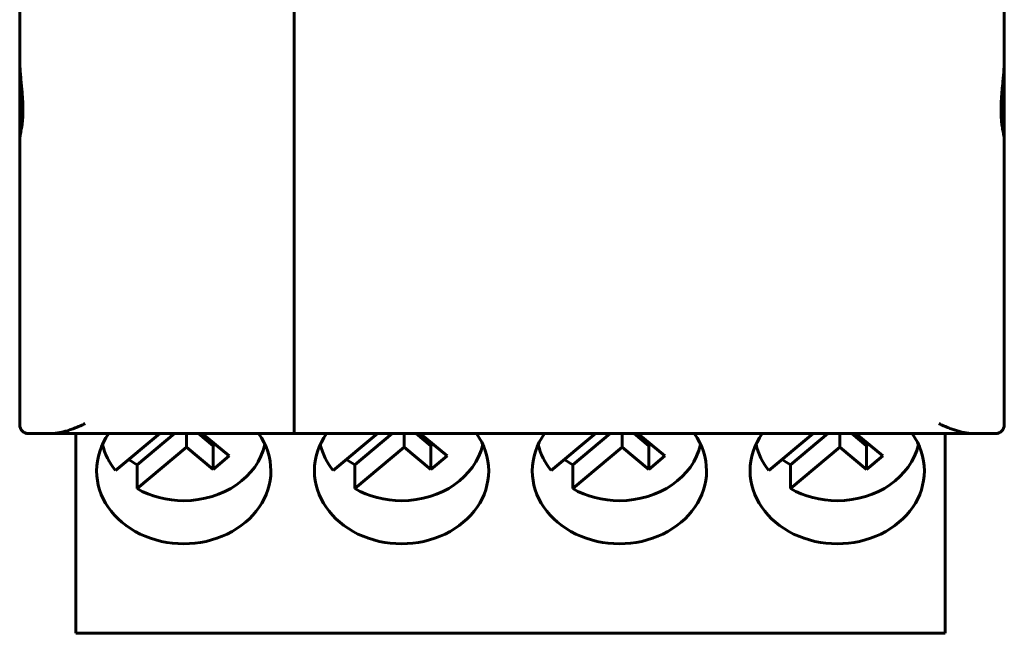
# Model space of a CAD drawing. Header units: millimetres. Extents: x -16 to 13, y -44 to 65.
# Tile 1 of 10: x -10 to 13, y -44 to -30. Entities that reach past the tile are written whole.
import ezdxf

# ---------------------------------------------------------------- set-up
doc = ezdxf.new("R2010")
doc.units = ezdxf.units.MM
doc.linetypes.add('K5LT_BASIC', pattern=[0])

msp = doc.modelspace()

# ---------------------------------------------------------------- linework, layer by layer
at = {"color": 150, "linetype": 'K5LT_BASIC', "lineweight": 60, "true_color": 0x0080ff}
for p, q in [((-9.882, -27.421), (-9.882, -30.565)), ((12.718, -27.421), (12.718, -30.565)), ((-3.582, -38.938), (-3.582, -29.375)), ((-3.582, -38.938), (-3.582, -29.375)), ((-9.882, -32.39), (-9.882, -30.565)), ((12.718, -32.39), (12.718, -30.565)), ((-9.882, -38.965), (-9.882, -32.39)), ((12.718, -32.39), (12.718, -38.965)), ((-3.582, -38.938), (-3.582, -39.165)), ((-3.582, -38.938), (-3.582, -39.165)), ((-9.177, -39.165), (-9.682, -39.165)), ((-9.177, -39.165), (-8.632, -39.165)), ((-9.177, -39.165), (-9.132, -39.165)), ((-8.632, -39.165), (-9.132, -39.165)), ((-8.592, -39.165), (-8.632, -39.165)), ((-8.632, -39.165), (-3.582, -39.165)), ((-8.592, -43.664), (-8.592, -39.165)), ((-6.669, -39.165), (-7.684, -40.016)), ((-6.33, -39.165), (-7.189, -39.885)), ((-6.056, -39.481), (-6.056, -39.165)), ((-5.444, -39.448), (-5.781, -39.165)), ((-5.684, -39.169), (-5.684, -39.165)), ((-5.684, -39.169), (-5.679, -39.165)), ((-5.684, -39.169), (-5.072, -39.681)), ((-3.582, -39.165), (11.468, -39.165)), ((-1.669, -39.165), (-2.684, -40.016)), ((-1.33, -39.165), (-2.189, -39.885)), ((-1.056, -39.481), (-1.056, -39.165)), ((-0.444, -39.448), (-0.781, -39.165)), ((-0.684, -39.169), (-0.684, -39.165)), ((-0.684, -39.169), (-0.679, -39.165)), ((-0.684, -39.169), (-0.072, -39.681)), ((3.331, -39.165), (2.316, -40.016)), ((3.67, -39.165), (2.811, -39.885)), ((3.944, -39.481), (3.944, -39.165)), ((4.556, -39.448), (4.219, -39.165)), ((4.316, -39.169), (4.316, -39.165)), ((4.316, -39.169), (4.321, -39.165)), ((4.316, -39.169), (4.928, -39.681)), ((8.331, -39.165), (7.316, -40.016)), ((8.67, -39.165), (7.811, -39.885)), ((8.944, -39.481), (8.944, -39.165)), ((9.556, -39.448), (9.219, -39.165)), ((9.316, -39.169), (9.316, -39.165)), ((9.316, -39.169), (9.321, -39.165)), ((9.316, -39.169), (9.928, -39.681)), ((11.358, -39.165), (11.468, -39.165)), ((11.358, -43.664), (11.358, -39.165)), ((11.468, -39.165), (12.012, -39.165)), ((12.012, -39.165), (11.968, -39.165)), ((12.012, -39.165), (12.518, -39.165)), ((-7.189, -40.431), (-6.056, -39.481)), ((-6.056, -39.481), (-5.444, -39.993)), ((-5.444, -39.448), (-5.398, -39.409)), ((-5.444, -39.993), (-5.444, -39.448)), ((-2.189, -40.431), (-1.056, -39.481)), ((-1.056, -39.481), (-0.444, -39.993)), ((-0.444, -39.448), (-0.398, -39.409)), ((-0.444, -39.993), (-0.444, -39.448)), ((2.811, -40.431), (3.944, -39.481)), ((3.944, -39.481), (4.556, -39.993)), ((4.556, -39.448), (4.602, -39.409)), ((4.556, -39.993), (4.556, -39.448)), ((7.811, -40.431), (8.944, -39.481)), ((8.944, -39.481), (9.556, -39.993)), ((9.556, -39.448), (9.602, -39.409)), ((9.556, -39.993), (9.556, -39.448)), ((-5.444, -39.993), (-5.072, -39.681)), ((-0.444, -39.993), (-0.072, -39.681)), ((4.556, -39.993), (4.928, -39.681)), ((9.556, -39.993), (9.928, -39.681)), ((-7.189, -39.885), (-7.189, -40.431)), ((-2.189, -39.885), (-2.189, -40.431)), ((2.811, -39.885), (2.811, -40.431)), ((7.811, -39.885), (7.811, -40.431)), ((-8.592, -43.664), (-8.592, -43.755)), ((11.358, -43.755), (-8.592, -43.755)), ((11.358, -43.664), (11.358, -43.755))]:
    msp.add_line(p, q, dxfattribs=at)
for centre, start, end in [((-9.682, -38.965), 180, 270), ((12.518, -38.965), 270, 0)]:
    msp.add_arc(centre, 0.2, start, end, dxfattribs=at)
for centre, major_axis, start_param, end_param in [((-6.117, -40.022), (-2, 0), 5.746892, 6.283185), ((-6.117, -40.022), (-2, 0), 3.141593, 3.677886), ((-1.117, -40.022), (-2, 0), 5.746892, 6.283185), ((-1.117, -40.022), (-2, 0), 3.141593, 3.677886), ((3.883, -40.022), (-2, 0), 5.746892, 6.283185), ((3.883, -40.022), (-2, 0), 3.141593, 3.677886), ((8.883, -40.022), (-2, 0), 5.746892, 6.283185), ((8.883, -40.022), (-2, 0), 3.141593, 3.677886), ((-6.117, -39.118), (-1.898, 0), 0.188319, 0.599937), ((-6.117, -39.118), (1.898, 0), 4.712389, 6.094866), ((-1.117, -39.118), (-1.898, 0), 0.188319, 0.599937), ((-1.117, -39.118), (1.898, 0), 4.712389, 6.094866), ((3.883, -39.118), (-1.898, 0), 0.188319, 0.599937), ((3.883, -39.118), (1.898, 0), 4.712389, 6.094866), ((8.883, -39.118), (-1.898, 0), 0.188319, 0.599937), ((8.883, -39.118), (1.898, 0), 4.712389, 6.094866), ((-6.117, -38.572), (-1.898, 0), 0.843522, 0.970859), ((-1.117, -38.572), (-1.898, 0), 0.843522, 0.970859), ((3.883, -38.572), (-1.898, 0), 0.843522, 0.970859), ((8.883, -38.572), (-1.898, 0), 0.843522, 0.970859), ((-6.117, -40.022), (-2, 0), 0, 3.141593), ((-1.117, -40.022), (-2, 0), 0, 3.141593), ((3.883, -40.022), (-2, 0), 0, 3.141593), ((8.883, -40.022), (-2, 0), 0, 3.141593), ((-6.117, -39.118), (1.898, 0), 4.112452, 4.712389), ((-1.117, -39.118), (1.898, 0), 4.112452, 4.712389), ((3.883, -39.118), (1.898, 0), 4.112452, 4.712389), ((8.883, -39.118), (1.898, 0), 4.112452, 4.712389)]:
    msp.add_ellipse(centre, major_axis=major_axis, ratio=0.838096, start_param=start_param, end_param=end_param, dxfattribs=at)
for points, knots in [([(-9.882, -32.39), (-9.882, -32.386), (-9.882, -32.381), (-9.881, -32.375), (-9.88, -32.369), (-9.88, -32.362), (-9.878, -32.355), (-9.876, -32.341), (-9.873, -32.324), (-9.869, -32.305), (-9.867, -32.296), (-9.865, -32.286), (-9.863, -32.275), (-9.861, -32.264), (-9.858, -32.253), (-9.856, -32.241), (-9.854, -32.229), (-9.851, -32.216), (-9.849, -32.203), (-9.846, -32.19), (-9.844, -32.177), (-9.842, -32.163), (-9.839, -32.149), (-9.837, -32.134), (-9.835, -32.119), (-9.832, -32.104), (-9.83, -32.088), (-9.828, -32.072), (-9.826, -32.056), (-9.824, -32.04), (-9.822, -32.023), (-9.82, -32.006), (-9.819, -31.988), (-9.817, -31.97), (-9.815, -31.952), (-9.814, -31.933), (-9.813, -31.914), (-9.812, -31.895), (-9.811, -31.876), (-9.81, -31.856), (-9.809, -31.836), (-9.808, -31.816), (-9.808, -31.795), (-9.807, -31.774), (-9.807, -31.753), (-9.807, -31.732), (-9.807, -31.711), (-9.807, -31.689), (-9.808, -31.667), (-9.808, -31.645), (-9.809, -31.623), (-9.81, -31.601), (-9.811, -31.578), (-9.812, -31.555), (-9.813, -31.532), (-9.814, -31.509), (-9.815, -31.485), (-9.817, -31.462), (-9.819, -31.438), (-9.82, -31.414), (-9.822, -31.39), (-9.824, -31.366), (-9.826, -31.341), (-9.828, -31.317), (-9.83, -31.292), (-9.832, -31.268), (-9.835, -31.243), (-9.837, -31.218), (-9.839, -31.193), (-9.842, -31.169), (-9.844, -31.144), (-9.846, -31.119), (-9.849, -31.094), (-9.851, -31.069), (-9.854, -31.044), (-9.856, -31.018), (-9.858, -30.993), (-9.861, -30.968), (-9.863, -30.942), (-9.865, -30.917), (-9.867, -30.892), (-9.869, -30.866), (-9.871, -30.841), (-9.873, -30.815), (-9.874, -30.79), (-9.876, -30.765), (-9.877, -30.739), (-9.878, -30.714), (-9.88, -30.689), (-9.88, -30.664), (-9.881, -30.639), (-9.882, -30.614), (-9.882, -30.589), (-9.882, -30.565)], [0, 0, 0, 0, 0.031304, 0.031304, 0.031304, 0.062502, 0.062502, 0.062502, 0.124799, 0.124799, 0.124799, 0.156087, 0.156087, 0.156087, 0.187425, 0.187425, 0.187425, 0.218771, 0.218771, 0.218771, 0.250082, 0.250082, 0.250082, 0.281315, 0.281315, 0.281315, 0.31243, 0.31243, 0.31243, 0.343579, 0.343579, 0.343579, 0.374848, 0.374848, 0.374848, 0.406191, 0.406191, 0.406191, 0.437562, 0.437562, 0.437562, 0.468914, 0.468914, 0.468914, 0.500203, 0.500203, 0.500203, 0.531387, 0.531387, 0.531387, 0.562481, 0.562481, 0.562481, 0.593671, 0.593671, 0.593671, 0.624956, 0.624956, 0.624956, 0.656299, 0.656299, 0.656299, 0.687657, 0.687657, 0.687657, 0.718985, 0.718985, 0.718985, 0.750237, 0.750237, 0.750237, 0.781371, 0.781371, 0.781371, 0.8125, 0.8125, 0.8125, 0.843744, 0.843744, 0.843744, 0.875052, 0.875052, 0.875052, 0.906374, 0.906374, 0.906374, 0.937665, 0.937665, 0.937665, 0.968883, 0.968883, 0.968883, 1, 1, 1, 1]), ([(12.718, -32.39), (12.718, -32.37), (12.706, -32.312), (12.68, -32.184), (12.661, -32.057), (12.649, -31.937), (12.643, -31.815), (12.643, -31.691), (12.647, -31.555), (12.655, -31.426), (12.669, -31.261), (12.689, -31.054), (12.711, -30.81), (12.718, -30.64), (12.718, -30.565)], [0, 0, 0, 0, 0.13475, 0.246091, 0.333914, 0.392478, 0.45692, 0.529086, 0.575904, 0.646617, 0.700131, 0.788158, 0.905711, 1, 1, 1, 1]), ([(-9.177, -39.165), (-9.145, -39.165), (-9.114, -39.164), (-9.082, -39.161), (-9.05, -39.158), (-9.017, -39.153), (-8.985, -39.148), (-8.953, -39.142), (-8.92, -39.135), (-8.887, -39.127), (-8.854, -39.119), (-8.821, -39.11), (-8.787, -39.1), (-8.754, -39.09), (-8.72, -39.079), (-8.686, -39.067), (-8.653, -39.055), (-8.619, -39.042), (-8.585, -39.028), (-8.551, -39.014), (-8.517, -39), (-8.483, -38.985), (-8.45, -38.97), (-8.416, -38.954), (-8.382, -38.938)], [0, 0, 0, 0, 0.124576, 0.124576, 0.124576, 0.249157, 0.249157, 0.249157, 0.373813, 0.373813, 0.373813, 0.498933, 0.498933, 0.498933, 0.62437, 0.62437, 0.62437, 0.749894, 0.749894, 0.749894, 0.875215, 0.875215, 0.875215, 1, 1, 1, 1]), ([(12.012, -39.165), (11.981, -39.165), (11.949, -39.164), (11.917, -39.161), (11.885, -39.158), (11.853, -39.153), (11.82, -39.148), (11.788, -39.142), (11.755, -39.135), (11.722, -39.127), (11.689, -39.119), (11.655, -39.11), (11.622, -39.099), (11.589, -39.089), (11.555, -39.078), (11.522, -39.066), (11.488, -39.054), (11.454, -39.042), (11.421, -39.028), (11.387, -39.014), (11.353, -39), (11.319, -38.985), (11.286, -38.97), (11.252, -38.954), (11.218, -38.938)], [0, 0, 0, 0, 0.12505, 0.12505, 0.12505, 0.250103, 0.250103, 0.250103, 0.37511, 0.37511, 0.37511, 0.500231, 0.500231, 0.500231, 0.625196, 0.625196, 0.625196, 0.750148, 0.750148, 0.750148, 0.875066, 0.875066, 0.875066, 1, 1, 1, 1])]:
    msp.add_open_spline(points, degree=3, knots=knots, dxfattribs=at)

doc.saveas('drawing.dxf')
